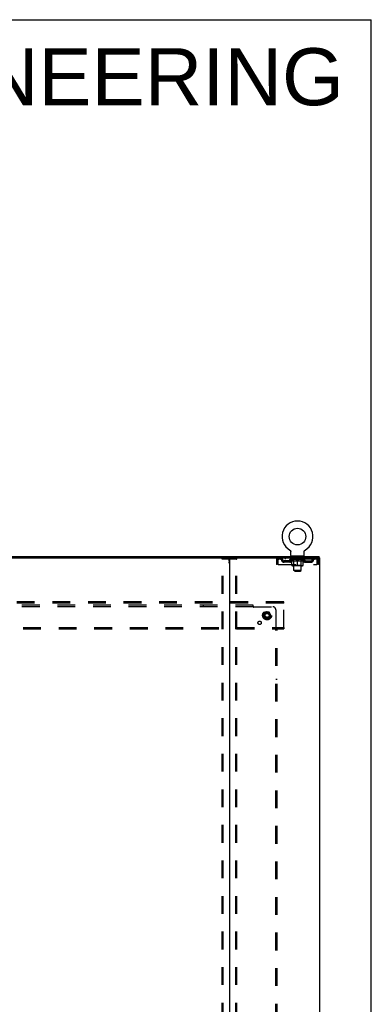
# Model space of a CAD drawing. Header units: inches. Extents: x 0 to 268, y 0 to 174.
# Tile 83 of 83: x 239 to 268, y 92 to 174. Entities that reach past the tile are written whole.
import ezdxf

# ---------------------------------------------------------------- set-up
doc = ezdxf.new("R2010")
doc.units = ezdxf.units.IN
doc.header["$LTSCALE"] = 14.749625
doc.header["$MEASUREMENT"] = 0
doc.linetypes.add('DOT', pattern=[0.2, 0.1, -0.1])
doc.linetypes.add('HIDDEN', pattern=[0.2, 0.1, -0.1])
doc.layers.get('0').update_dxf_attribs({"linetype": 'CONTINUOUS'})
for name, color, linetype in [('DEFAULT_2', 8, 'HIDDEN'), ('DIMENSIONS', 7, 'CONTINUOUS'), ('SUBPANEL', 7, 'CONTINUOUS'), ('WITNESSMARKS', 7, 'CONTINUOUS')]:
    doc.layers.add(name, color=color, linetype=linetype)
doc.styles.get("Standard").update_dxf_attribs({"font": 'arial.ttf'})

msp = doc.modelspace()

# ---------------------------------------------------------------- linework, layer by layer
at = {"color": 7, "linetype": 'Continuous'}
for p, q in [((0, 173.525), (268.175, 173.525)), ((268.175, 0), (268.175, 173.525)), ((261.421, 129.526), (261.42, 129.526)), ((261.42, 129.526), (261.425, 129.524)), ((261.423, 129.525), (261.422, 129.526)), ((261.425, 129.524), (261.429, 129.521)), ((261.429, 129.521), (261.433, 129.518)), ((261.433, 129.518), (261.437, 129.515)), ((261.437, 129.515), (261.441, 129.512)), ((261.441, 129.512), (261.445, 129.509)), ((261.445, 129.509), (261.449, 129.505)), ((261.449, 129.505), (261.452, 129.502)), ((261.452, 129.502), (261.456, 129.498)), ((261.456, 129.498), (261.459, 129.494)), ((261.459, 129.494), (261.463, 129.49)), ((261.462, 129.49), (261.466, 129.486)), ((261.465, 129.486), (261.468, 129.482)), ((261.468, 129.482), (261.471, 129.478)), ((261.471, 129.478), (261.474, 129.473)), ((261.474, 129.473), (261.476, 129.469)), ((261.476, 129.469), (261.479, 129.464)), ((261.479, 129.464), (261.481, 129.46)), ((261.481, 129.46), (261.483, 129.455)), ((261.483, 129.455), (261.485, 129.45)), ((261.485, 129.45), (261.486, 129.445)), ((261.486, 129.446), (261.488, 129.441)), ((261.488, 129.441), (261.489, 129.436)), ((261.489, 129.436), (261.49, 129.431)), ((261.49, 129.431), (261.491, 129.426)), ((261.491, 129.426), (261.492, 129.421)), ((261.492, 129.421), (261.492, 129.416)), ((261.493, 129.406), (261.493, 129.401)), ((261.493, 129.087), (261.493, 129.401)), ((262.618, 129.087), (262.618, 129.401)), ((262.619, 129.416), (262.62, 129.421)), ((262.619, 129.411), (262.619, 129.416)), ((262.62, 129.426), (262.621, 129.431)), ((262.62, 129.421), (262.62, 129.426)), ((262.621, 129.431), (262.622, 129.436)), ((262.622, 129.436), (262.624, 129.441)), ((262.624, 129.441), (262.625, 129.446)), ((262.625, 129.445), (262.627, 129.45)), ((262.627, 129.45), (262.629, 129.455)), ((262.629, 129.455), (262.631, 129.46)), ((262.631, 129.46), (262.633, 129.464)), ((262.633, 129.464), (262.635, 129.469)), ((262.635, 129.469), (262.638, 129.473)), ((262.638, 129.473), (262.64, 129.478)), ((262.64, 129.478), (262.643, 129.482)), ((262.643, 129.482), (262.646, 129.486)), ((262.646, 129.486), (262.649, 129.49)), ((262.649, 129.49), (262.652, 129.494)), ((262.652, 129.494), (262.656, 129.498)), ((262.656, 129.498), (262.659, 129.502)), ((262.659, 129.502), (262.663, 129.505)), ((262.663, 129.505), (262.666, 129.509)), ((262.666, 129.509), (262.67, 129.512)), ((262.67, 129.512), (262.674, 129.515)), ((262.674, 129.515), (262.678, 129.518)), ((262.678, 129.518), (262.682, 129.521)), ((262.682, 129.521), (262.687, 129.524)), ((262.682, 129.521), (262.684, 129.522)), ((262.687, 129.524), (262.691, 129.526)), ((262.69, 129.526), (262.688, 129.525)), ((262.691, 129.526), (262.691, 129.526)), ((193.62, 128.884), (256.45, 128.884)), ((261.556, 129.018), (261.556, 128.988)), ((262.556, 129.018), (261.556, 129.018)), ((262.556, 129.018), (262.556, 128.988)), ((263.849, 128.884), (263.82, 128.884)), ((263.858, 128.884), (263.858, 128.988))]:
    msp.add_line(p, q, dxfattribs=at)
at = {"color": 3, "linetype": 'Continuous'}
for p, q in [((186.212, 128.988), (263.858, 128.988)), ((256.41, 128.844), (256.41, 49.132)), ((256.45, 128.884), (263.82, 128.884)), ((263.849, 128.884), (263.91, 128.884)), ((263.91, 49.092), (263.91, 128.884))]:
    msp.add_line(p, q, dxfattribs=at)
at = {"color": 7, "linetype": 'Continuous'}
for points in [[(261.492, 129.416), (261.493, 129.411), (261.493, 129.406)], [(262.618, 129.401), (262.618, 129.406), (262.619, 129.411)], [(262.618, 129.401), (262.618, 129.406), (262.619, 129.411)]]:
    msp.add_lwpolyline(points, dxfattribs=at)
msp.add_circle((262.056, 130.646), 0.688, dxfattribs=at)
for centre, radius, start, end in [((262.056, 130.646), 1.288, 299.50527, 240.49473), ((261.562, 129.087), 0.069, 180, 265), ((262.549, 129.087), 0.069, 275, 360), ((256.37, 128.844), 0.04, 0, 90)]:
    msp.add_arc(centre, radius, start, end, dxfattribs=at)
at = {"color": 3, "linetype": 'Continuous'}
msp.add_arc((256.45, 128.844), 0.04, 90, 180, dxfattribs=at)
at = {"layer": 'DEFAULT_2', "color": 8, "linetype": 'HIDDEN'}
for p, q in [((261.42, 129.526), (261.42, 129.526)), ((261.428, 129.522), (261.429, 129.521)), ((255.806, 49.206), (255.806, 128.771)), ((255.827, 128.801), (256.992, 128.801)), ((255.879, 49.206), (255.879, 128.771)), ((256.94, 49.206), (256.94, 128.771)), ((257.014, 49.206), (257.014, 128.771)), ((260.306, 128.717), (260.306, 128.322)), ((260.306, 128.717), (260.41, 128.717)), ((260.41, 128.322), (260.306, 128.322)), ((260.41, 128.717), (260.41, 128.322)), ((260.44, 128.322), (260.44, 128.717)), ((260.44, 128.322), (263.672, 128.322)), ((260.473, 128.884), (260.473, 128.78)), ((263.639, 128.78), (260.473, 128.78)), ((260.941, 128.529), (260.941, 128.633)), ((261.424, 128.633), (260.941, 128.633)), ((261.424, 128.529), (260.941, 128.529)), ((261.024, 128.884), (261.024, 128.78)), ((261.191, 128.529), (261.191, 128.633)), ((261.422, 128.733), (261.422, 128.78)), ((262.689, 128.733), (261.422, 128.733)), ((261.582, 128.622), (261.422, 128.733)), ((261.432, 128.773), (261.432, 128.78)), ((261.441, 128.77), (261.441, 128.773)), ((261.441, 128.77), (262.671, 128.77)), ((261.45, 128.77), (261.45, 128.773)), ((261.451, 128.77), (261.451, 128.773)), ((261.461, 128.773), (261.461, 128.78)), ((261.477, 128.77), (261.477, 128.773)), ((261.479, 128.77), (261.479, 128.773)), ((261.507, 128.773), (261.507, 128.78)), ((261.522, 128.77), (261.522, 128.773)), ((261.524, 128.77), (261.524, 128.773)), ((261.729, 128.773), (261.527, 128.773)), ((261.571, 128.773), (261.571, 128.78)), ((261.572, 128.77), (261.572, 128.773)), ((261.573, 128.77), (261.573, 128.773)), ((261.576, 128.77), (261.576, 128.773)), ((261.582, 128.622), (261.592, 128.622)), ((261.583, 128.77), (261.583, 128.773)), ((261.583, 128.77), (261.583, 128.773)), ((261.586, 128.77), (261.586, 128.773)), ((261.59, 128.77), (261.59, 128.774)), ((261.592, 128.259), (261.592, 128.665)), ((261.594, 128.77), (261.594, 128.773)), ((261.608, 128.77), (261.608, 128.773)), ((261.618, 128.78), (261.618, 128.884)), ((261.626, 128.77), (261.626, 128.773)), ((261.627, 128.77), (261.627, 128.776)), ((261.647, 128.77), (261.647, 128.773)), ((261.649, 128.773), (261.649, 128.78)), ((261.653, 129.018), (261.653, 128.988)), ((261.658, 128.77), (261.658, 128.773)), ((261.662, 128.77), (261.662, 128.773)), ((261.672, 128.77), (261.672, 128.773)), ((261.683, 128.77), (261.683, 128.777)), ((261.691, 128.928), (261.691, 129.008)), ((261.699, 128.77), (261.699, 128.773)), ((261.761, 128.918), (261.701, 128.918)), ((261.702, 128.77), (261.702, 128.773)), ((261.743, 128.262), (261.703, 128.222)), ((261.729, 128.77), (261.729, 128.773)), ((261.796, 128.773), (261.734, 128.773)), ((261.735, 128.622), (261.914, 128.622)), ((261.739, 128.773), (261.739, 128.78)), ((261.743, 128.262), (261.743, 128.73)), ((262.368, 128.262), (261.743, 128.262)), ((261.746, 128.77), (261.746, 128.773)), ((261.751, 128.77), (261.751, 128.773)), ((261.756, 127.837), (261.756, 128.908)), ((261.757, 128.77), (261.757, 128.779)), ((261.761, 128.77), (261.761, 128.773)), ((261.772, 128.77), (261.772, 128.773)), ((261.796, 128.77), (261.796, 128.773)), ((261.871, 128.773), (261.812, 128.773)), ((261.832, 128.77), (261.832, 128.773)), ((261.839, 128.773), (261.839, 128.78)), ((261.843, 128.77), (261.843, 128.773)), ((261.845, 128.77), (261.845, 128.779)), ((261.848, 128.77), (261.848, 128.773)), ((261.855, 128.77), (261.855, 128.774)), ((261.871, 128.77), (261.871, 128.773)), ((261.951, 128.773), (261.897, 128.773)), ((261.91, 128.77), (261.91, 128.773)), ((261.941, 128.773), (262.019, 128.778)), ((261.946, 128.773), (261.946, 128.78)), ((261.946, 128.773), (261.946, 128.78)), ((261.946, 128.78), (261.946, 128.78)), ((261.946, 128.77), (261.946, 128.773)), ((261.95, 128.77), (261.95, 128.774)), ((261.951, 128.77), (261.951, 128.773)), ((261.952, 128.77), (261.952, 128.773)), ((261.987, 128.773), (262.051, 128.773)), ((261.992, 128.77), (261.992, 128.773)), ((261.998, 128.773), (261.998, 128.777)), ((262.019, 128.773), (262.019, 128.778)), ((262.035, 128.77), (262.035, 128.773)), ((262.053, 128.774), (262.053, 128.773)), ((262.053, 128.77), (262.053, 128.774)), ((262.053, 128.77), (262.053, 128.773)), ((262.056, 128.773), (262.056, 128.78)), ((262.056, 128.78), (262.17, 128.773)), ((262.056, 128.222), (262.056, 128.666)), ((262.058, 128.77), (262.058, 128.774)), ((262.058, 128.774), (262.058, 128.773)), ((262.058, 128.77), (262.058, 128.773)), ((262.077, 128.77), (262.077, 128.773)), ((262.077, 128.773), (262.125, 128.773)), ((262.119, 128.77), (262.119, 128.773)), ((262.16, 128.77), (262.16, 128.773)), ((262.16, 128.77), (262.16, 128.773)), ((262.16, 128.773), (262.215, 128.773)), ((262.161, 128.77), (262.161, 128.774)), ((262.165, 128.78), (262.166, 128.78)), ((262.165, 128.773), (262.165, 128.78)), ((262.165, 128.77), (262.165, 128.773)), ((262.166, 128.773), (262.166, 128.78)), ((262.197, 128.622), (262.377, 128.622)), ((262.202, 128.77), (262.202, 128.773)), ((262.241, 128.77), (262.241, 128.773)), ((262.241, 128.773), (262.3, 128.773)), ((262.256, 128.77), (262.256, 128.774)), ((262.264, 128.77), (262.264, 128.773)), ((262.266, 128.77), (262.266, 128.779)), ((262.269, 128.77), (262.269, 128.773)), ((262.272, 128.773), (262.272, 128.78)), ((262.28, 128.77), (262.28, 128.773)), ((262.316, 128.77), (262.316, 128.773)), ((262.316, 128.773), (262.378, 128.773)), ((262.34, 128.77), (262.34, 128.773)), ((262.411, 128.918), (262.351, 128.918)), ((262.351, 128.77), (262.351, 128.773)), ((262.355, 128.77), (262.355, 128.779)), ((262.356, 127.837), (262.356, 128.908)), ((262.361, 128.77), (262.361, 128.773)), ((262.366, 128.77), (262.366, 128.773)), ((262.368, 128.262), (262.368, 128.73)), ((262.368, 128.262), (262.408, 128.222)), ((262.372, 128.773), (262.372, 128.78)), ((262.383, 128.77), (262.383, 128.773)), ((262.383, 128.773), (262.584, 128.773)), ((262.41, 128.77), (262.41, 128.773)), ((262.413, 128.77), (262.413, 128.773)), ((262.421, 128.928), (262.421, 129.008)), ((262.428, 128.77), (262.428, 128.777)), ((262.44, 128.77), (262.44, 128.773)), ((262.449, 128.77), (262.449, 128.773)), ((262.453, 128.77), (262.453, 128.773)), ((262.459, 129.018), (262.459, 128.988)), ((262.463, 128.773), (262.463, 128.78)), ((262.464, 128.77), (262.464, 128.773)), ((262.485, 128.77), (262.485, 128.776)), ((262.485, 128.77), (262.485, 128.773)), ((262.493, 128.78), (262.493, 128.884)), ((262.503, 128.77), (262.503, 128.773)), ((262.517, 128.77), (262.517, 128.773)), ((262.519, 128.259), (262.519, 128.665)), ((262.519, 128.622), (262.53, 128.622)), ((262.522, 128.77), (262.522, 128.774)), ((262.525, 128.77), (262.525, 128.773)), ((262.529, 128.77), (262.529, 128.773)), ((262.529, 128.77), (262.529, 128.773)), ((262.53, 128.622), (262.689, 128.733)), ((262.536, 128.77), (262.536, 128.773)), ((262.539, 128.77), (262.539, 128.773)), ((262.539, 128.77), (262.539, 128.773)), ((262.541, 128.773), (262.541, 128.78)), ((262.587, 128.77), (262.587, 128.773)), ((262.59, 128.77), (262.59, 128.773)), ((262.604, 128.773), (262.604, 128.78)), ((262.633, 128.77), (262.633, 128.773)), ((262.635, 128.77), (262.635, 128.773)), ((262.651, 128.773), (262.651, 128.78)), ((262.661, 128.77), (262.661, 128.773)), ((262.662, 128.77), (262.662, 128.773)), ((262.671, 128.77), (262.671, 128.773)), ((262.679, 128.773), (262.679, 128.78)), ((262.687, 128.633), (263.17, 128.633)), ((262.687, 128.529), (263.17, 128.529)), ((262.689, 128.733), (262.689, 128.78)), ((262.92, 128.529), (262.92, 128.633)), ((263.087, 128.884), (263.087, 128.78)), ((263.17, 128.529), (263.17, 128.633)), ((263.639, 128.884), (263.639, 128.78)), ((263.672, 128.717), (263.672, 128.322)), ((263.806, 128.717), (263.702, 128.717)), ((263.702, 128.322), (263.702, 128.717)), ((263.806, 128.322), (263.702, 128.322)), ((263.806, 128.322), (263.806, 128.717)), ((262.482, 128.222), (261.629, 128.222)), ((262.356, 127.837), (261.756, 127.837)), ((261.825, 127.768), (261.756, 127.837)), ((261.825, 127.768), (262.287, 127.768)), ((262.287, 127.768), (262.356, 127.837)), ((260.91, 125.238), (189.16, 125.238)), ((260.91, 125.134), (189.16, 125.134)), ((260.91, 125.134), (260.91, 125.238)), ((260.91, 123.092), (260.91, 125.134)), ((259.372, 124.386), (259.217, 124.118)), ((259.689, 124.391), (259.38, 124.391)), ((259.852, 124.118), (259.698, 124.386)), ((259.217, 124.108), (259.372, 123.841)), ((259.689, 123.836), (259.38, 123.836)), ((259.698, 123.841), (259.852, 124.108)), ((189.16, 123.092), (260.91, 123.092)), ((189.16, 122.988), (260.91, 122.988)), ((260.91, 123.092), (260.91, 122.988))]:
    msp.add_line(p, q, dxfattribs=at)
for points in [[(255.806, 128.771), (255.807, 128.779), (255.809, 128.786), (255.812, 128.792), (255.816, 128.797), (255.821, 128.799), (255.827, 128.801)], [(255.901, 128.801), (255.895, 128.799), (255.89, 128.797), (255.886, 128.792), (255.882, 128.786), (255.88, 128.779), (255.879, 128.771)], [(256.94, 128.771), (256.939, 128.779), (256.937, 128.786), (256.934, 128.792), (256.929, 128.797), (256.925, 128.799), (256.919, 128.801)], [(256.992, 128.801), (256.998, 128.799), (257.003, 128.797), (257.007, 128.792), (257.011, 128.786), (257.013, 128.779), (257.014, 128.771)], [(260.473, 128.884), (260.47, 128.883), (260.468, 128.88), (260.466, 128.875), (260.463, 128.868), (260.461, 128.858), (260.459, 128.848), (260.456, 128.835), (260.454, 128.821), (260.452, 128.806), (260.449, 128.79), (260.447, 128.772), (260.444, 128.754), (260.442, 128.736), (260.44, 128.717)], [(260.473, 128.78), (260.47, 128.78), (260.468, 128.779), (260.466, 128.777), (260.463, 128.774), (260.461, 128.77), (260.459, 128.766), (260.456, 128.762), (260.454, 128.756), (260.452, 128.751), (260.449, 128.744), (260.447, 128.738), (260.444, 128.731), (260.442, 128.724), (260.44, 128.717)], [(261.742, 128.622), (261.717, 128.626), (261.693, 128.632), (261.668, 128.639), (261.643, 128.646), (261.618, 128.655), (261.592, 128.665)], [(261.592, 128.664), (261.617, 128.655), (261.641, 128.646), (261.665, 128.639), (261.688, 128.632), (261.711, 128.626), (261.735, 128.622)], [(262.056, 128.666), (262.03, 128.655), (262.004, 128.647), (261.979, 128.639), (261.954, 128.632), (261.929, 128.626), (261.905, 128.622)], [(261.914, 128.622), (261.938, 128.626), (261.961, 128.632), (261.984, 128.639), (262.008, 128.646), (262.032, 128.654), (262.056, 128.664)], [(262.207, 128.622), (262.182, 128.626), (262.157, 128.632), (262.132, 128.639), (262.107, 128.647), (262.081, 128.656), (262.056, 128.666)], [(262.056, 128.664), (262.08, 128.654), (262.104, 128.646), (262.127, 128.638), (262.151, 128.632), (262.174, 128.626), (262.197, 128.622)], [(262.519, 128.665), (262.493, 128.655), (262.468, 128.646), (262.443, 128.639), (262.418, 128.632), (262.394, 128.626), (262.369, 128.622)], [(262.377, 128.622), (262.4, 128.626), (262.424, 128.632), (262.447, 128.639), (262.471, 128.646), (262.495, 128.655), (262.519, 128.664)], [(263.643, 128.88), (263.641, 128.883), (263.639, 128.884)], [(263.651, 128.77), (263.648, 128.774), (263.646, 128.777), (263.643, 128.779), (263.641, 128.78), (263.639, 128.78)], [(263.643, 128.88), (263.646, 128.875), (263.648, 128.868), (263.651, 128.858), (263.653, 128.848), (263.655, 128.835), (263.658, 128.821), (263.66, 128.806), (263.662, 128.79), (263.665, 128.772), (263.667, 128.754), (263.669, 128.736), (263.672, 128.717)], [(263.651, 128.77), (263.653, 128.766), (263.655, 128.762), (263.658, 128.756), (263.66, 128.751), (263.662, 128.744), (263.665, 128.738), (263.667, 128.731), (263.669, 128.724), (263.672, 128.717)]]:
    msp.add_lwpolyline(points, dxfattribs=at)
for radius in [0.372, 0.356, 0.312, 0.204, 0.188, 0.183, 0.165]:
    msp.add_circle((259.535, 124.113), radius, dxfattribs=at)
at = {"layer": 'DEFAULT_2', "color": 8, "linetype": 'DOT'}
msp.add_circle((259.535, 124.113), 0.17, dxfattribs=at)
at = {"layer": 'DEFAULT_2', "color": 8, "linetype": 'HIDDEN'}
for centre, radius, start, end in [((260.473, 128.717), 0.167, 90, 180), ((260.473, 128.717), 0.063, 90, 180), ((260.652, 128.717), 0.167, 8.07163, 90), ((260.653, 128.718), 0.0625, 7.98631, 90), ((260.941, 128.758), 0.229, 187.98631, 270), ((260.941, 128.758), 0.125, 188.07163, 270), ((261.424, 128.758), 0.125, 270, 351.92837), ((261.424, 128.758), 0.229, 270, 352.01369), ((261.713, 128.717), 0.167, 90, 171.92837), ((261.562, 129.087), 0.069, 265, 270), ((261.629, 128.259), 0.0371, 180, 270), ((261.713, 128.718), 0.0625, 90, 172.01369), ((261.681, 129.008), 0.01, 0, 90), ((261.701, 128.928), 0.01, 180, 270), ((261.703, 128.73), 0.0398, 0, 90), ((261.746, 128.908), 0.01, 0, 90), ((262.366, 128.908), 0.01, 90, 180), ((262.408, 128.73), 0.0398, 90, 180), ((262.398, 128.717), 0.167, 8.07163, 90), ((262.399, 128.718), 0.0625, 7.98631, 90), ((262.411, 128.928), 0.01, 270, 360), ((262.431, 129.008), 0.01, 90, 180), ((262.687, 128.758), 0.229, 187.98631, 270), ((262.482, 128.259), 0.0371, 270, 360), ((262.549, 129.087), 0.069, 270, 275), ((262.687, 128.758), 0.125, 188.07163, 270), ((263.17, 128.758), 0.125, 270, 351.92837), ((263.17, 128.758), 0.229, 270, 352.01369), ((263.459, 128.717), 0.167, 90, 171.92837), ((263.459, 128.718), 0.0625, 90, 172.01369), ((263.639, 128.717), 0.167, 0, 90), ((263.639, 128.717), 0.063, 0, 90), ((259.38, 124.381), 0.01, 90.01235, 149.98915), ((259.689, 124.381), 0.01, 30.01204, 89.98872), ((259.226, 124.113), 0.01, 150.01268, 209.98829), ((259.38, 123.846), 0.01, 210.01204, 269.98872), ((259.689, 123.846), 0.01, 270.01235, 329.98915), ((259.844, 124.113), 0.01, 330.01268, 29.98829)]:
    msp.add_arc(centre, radius, start, end, dxfattribs=at)
for centre, major_axis, ratio, start_param, end_param in [((262.056, 128.78), (0.633, 0.007), 0.05963, 2.96643, 3.140963), ((261.403, 128.768), (0.198, 0), 0.060556, 0.430652, 1.470503), ((262.056, 128.78), (0.633, 0), 0.060556, -3.141593, -2.96706), ((261.403, 128.761), (0.198, 0.002), 0.05963, 1.376596, 1.469874), ((262.056, 128.78), (0.633, 0.013), 0.05688, 2.791345, 2.965878), ((261.378, 128.768), (0.198, 0.002), 0.05963, 0.25549, 1.295341), ((261.447, 128.768), (0.198, -0.002), 0.05963, 0.605815, 1.645666), ((262.056, 128.78), (0.633, -0.007), 0.05963, -2.96643, -2.791898), ((261.447, 128.761), (0.198, 0), 0.060556, 1.551758, 1.645036), ((261.378, 128.761), (0.198, 0.004), 0.05688, 1.20151, 1.294789), ((261.448, 128.764), (0.164, 0.002), 0.05963, 1.065228, 1.614276), ((261.428, 128.764), (0.164, 0.003), 0.05688, 0.890143, 1.43919), ((261.486, 128.764), (0.164, 0), 0.060556, 1.240391, 1.789438), ((262.056, 128.78), (0.633, 0.019), 0.052395, 2.616403, 2.790936), ((261.375, 128.768), (0.198, 0.004), 0.05688, 0.080405, 1.120256), ((261.509, 128.768), (0.198, -0.004), 0.05688, 0.7809, 1.820751), ((262.056, 128.78), (0.633, -0.013), 0.05688, -2.791345, -2.616812), ((261.509, 128.761), (0.198, -0.002), 0.05963, 1.72692, 1.820198), ((261.375, 128.761), (0.198, 0.006), 0.052395, 1.026568, 1.119847), ((261.428, 128.764), (0.164, 0.005), 0.052395, 0.715201, 1.264248), ((261.542, 128.764), (0.164, -0.002), 0.05963, 1.415553, 1.9646), ((262.056, 128.78), (0.633, 0.025), 0.046319, 2.441654, 2.616187), ((261.589, 128.768), (0.198, -0.006), 0.052395, 0.955842, 1.995693), ((262.056, 128.78), (0.633, -0.019), 0.052395, -2.616403, -2.44187), ((261.392, 128.768), (0.198, 0.006), 0.052395, -0.094537, 0.945314), ((261.589, 128.761), (0.198, -0.004), 0.05688, 1.902006, 1.995284), ((261.392, 128.761), (0.198, 0.008), 0.046319, 0.851819, 0.945098), ((261.446, 128.764), (0.164, 0.006), 0.046319, 0.540452, 1.089499), ((261.613, 128.764), (0.164, -0.003), 0.05688, 1.590638, 2.139686), ((262.056, 128.78), (0.633, 0.029), 0.038841, 2.267123, 2.441656), ((261.682, 128.768), (0.198, -0.008), 0.046319, 1.130591, 2.170442), ((261.429, 128.768), (0.198, 0.008), 0.046319, -0.269286, 0.770565), ((262.056, 128.78), (0.633, -0.025), 0.046319, -2.441654, -2.267121), ((261.682, 128.761), (0.198, -0.006), 0.052395, 2.076947, 2.170226), ((261.429, 128.761), (0.198, 0.009), 0.038841, 0.677289, 0.770567), ((261.483, 128.764), (0.164, 0.008), 0.038841, 0.365921, 0.914969), ((261.697, 128.764), (0.164, -0.005), 0.052395, 1.76558, 2.314627), ((262.056, 128.78), (0.633, 0.033), 0.030195, 2.09281, 2.267343), ((261.787, 128.768), (0.198, -0.009), 0.038841, 1.305122, 2.344973), ((261.485, 128.768), (0.198, 0.009), 0.038841, -0.443817, 0.596034), ((262.056, 128.78), (0.633, -0.029), 0.038841, -2.267123, -2.092591), ((261.787, 128.761), (0.198, -0.008), 0.046319, 2.251696, 2.344975), ((261.485, 128.761), (0.198, 0.01), 0.030195, 0.502975, 0.596254), ((261.537, 128.764), (0.164, 0.009), 0.030195, 0.191608, 0.740655), ((261.793, 128.764), (0.164, -0.006), 0.046319, 1.940329, 2.489376), ((261.558, 128.768), (0.198, 0.01), 0.030195, -0.61813, 0.421721), ((262.056, 128.78), (0.633, 0.036), 0.020645, 1.918687, 2.09322), ((261.9, 128.768), (0.198, -0.01), 0.030195, 1.479435, 2.519286), ((262.056, 128.78), (0.633, -0.033), 0.030195, -2.09281, -1.918277), ((261.9, 128.761), (0.198, -0.009), 0.038841, 2.426227, 2.519505), ((261.558, 128.761), (0.198, 0.011), 0.020645, 0.328852, 0.422131), ((261.607, 128.764), (0.164, 0.009), 0.020645, 0.017485, 0.566532), ((261.896, 128.764), (0.164, -0.008), 0.038841, 2.11486, 2.663907), ((261.647, 128.768), (0.198, 0.011), 0.020645, -0.792253, 0.247598), ((262.056, 128.78), (0.633, 0.038), 0.010478, 1.744704, 1.919237), ((262.018, 128.768), (0.198, -0.011), 0.020645, 1.653558, 2.693409), ((262.056, 128.78), (0.633, -0.036), 0.020645, -1.918687, -1.744154), ((262.018, 128.761), (0.198, -0.01), 0.030195, 2.60054, 2.693819), ((261.647, 128.761), (0.198, 0.012), 0.010478, 0.154869, 0.248148), ((261.691, 128.764), (0.164, 0.01), 0.010478, 6.126688, 6.675735), ((262.005, 128.764), (0.164, -0.009), 0.030195, 2.289173, 2.83822), ((261.748, 128.768), (0.198, 0.012), 0.010478, -0.966236, -0.000846), ((262.136, 128.768), (0.198, -0.012), 0.010478, 1.827541, 2.867392), ((262.056, 128.78), (0.633, -0.038), 0.010478, -1.744704, -1.570171), ((262.136, 128.761), (0.198, -0.011), 0.020645, 2.774664, 2.867942), ((262.114, 128.764), (0.164, -0.009), 0.020645, 2.463296, 3.012344), ((261.975, 128.768), (0.198, 0.012), 0.010478, 0.274201, 1.314052), ((261.889, 128.764), (0.164, 0.01), 0.010478, -0.000298, 0.504314), ((261.859, 128.761), (0.198, 0.012), 0.010478, 0.192946, 0.399283), ((262.056, 128.78), (0.633, 0.038), 0.010478, -1.578586, -1.396888), ((262.253, 128.761), (0.198, -0.012), 0.010478, 2.948646, 3.041925), ((262.223, 128.764), (0.164, -0.01), 0.010478, 2.637279, 3.142076), ((262.094, 128.768), (0.198, 0.011), 0.020645, 0.448184, 1.488034), ((261.997, 128.764), (0.164, 0.009), 0.020645, 0.129249, 0.678296), ((261.975, 128.761), (0.198, 0.011), 0.020645, 0.273651, 0.366929), ((262.363, 128.768), (0.198, -0.012), 0.010478, -3.140747, -2.175357), ((262.056, 128.78), (0.633, 0.036), 0.020645, -1.397439, -1.222906), ((262.056, 128.78), (0.633, -0.038), 0.010478, 1.222355, 1.396888), ((262.212, 128.768), (0.198, 0.01), 0.030195, 0.622307, 1.662158), ((262.107, 128.764), (0.164, 0.009), 0.030195, 0.303372, 0.852419), ((262.42, 128.764), (0.164, -0.01), 0.010478, 2.749043, 3.29809), ((262.464, 128.768), (0.198, -0.011), 0.020645, 2.893995, 3.933846), ((262.094, 128.761), (0.198, 0.01), 0.030195, 0.447774, 0.541052), ((262.464, 128.761), (0.198, -0.012), 0.010478, 2.893445, 2.986723), ((262.056, 128.78), (0.633, 0.033), 0.030195, -1.223315, -1.048783), ((262.056, 128.78), (0.633, -0.036), 0.020645, 1.048373, 1.222906), ((262.325, 128.768), (0.198, 0.009), 0.038841, 0.79662, 1.836471), ((262.215, 128.764), (0.164, 0.008), 0.038841, 0.477686, 1.026733), ((262.504, 128.764), (0.164, -0.009), 0.020645, 2.57506, 3.124108), ((262.553, 128.768), (0.198, -0.01), 0.030195, 2.719872, 3.759723), ((262.429, 128.768), (0.198, 0.008), 0.046319, 0.971151, 2.011002), ((262.212, 128.761), (0.198, 0.009), 0.038841, 0.622087, 0.715366), ((262.553, 128.761), (0.198, -0.011), 0.020645, 2.719462, 2.812741), ((262.056, 128.78), (0.633, 0.029), 0.038841, -1.049002, -0.874469), ((262.056, 128.78), (0.633, -0.033), 0.030195, 0.87425, 1.048783), ((262.319, 128.764), (0.164, 0.006), 0.046319, 0.652216, 1.201263), ((262.523, 128.768), (0.198, 0.006), 0.052395, 1.1459, 2.185751), ((262.574, 128.764), (0.164, -0.009), 0.030195, 2.400937, 2.949985), ((262.627, 128.768), (0.198, -0.009), 0.038841, 2.545558, 3.585409), ((262.414, 128.764), (0.164, 0.005), 0.052395, 0.826965, 1.376012), ((262.325, 128.761), (0.198, 0.008), 0.046319, 0.796618, 0.889896), ((262.627, 128.761), (0.198, -0.01), 0.030195, 2.545339, 2.638617), ((262.602, 128.768), (0.198, 0.004), 0.05688, 1.320842, 2.360692), ((262.056, 128.78), (0.633, 0.025), 0.046319, -0.874471, -0.699939), ((262.056, 128.78), (0.633, -0.029), 0.038841, 0.699936, 0.874469), ((262.683, 128.768), (0.198, -0.008), 0.046319, 2.371028, 3.410879), ((262.629, 128.764), (0.164, -0.008), 0.038841, 2.226624, 2.775671), ((262.665, 128.768), (0.198, 0.002), 0.05963, 1.495927, 2.535778), ((262.499, 128.764), (0.164, 0.003), 0.05688, 1.001907, 1.550954), ((262.72, 128.768), (0.198, -0.006), 0.052395, 2.196279, 3.23613), ((262.665, 128.764), (0.164, -0.006), 0.046319, 2.052093, 2.601141), ((262.429, 128.761), (0.198, 0.006), 0.052395, 0.971367, 1.064645), ((262.709, 128.768), (0.198, 0), 0.060556, 1.671089, 2.71094), ((262.683, 128.761), (0.198, -0.009), 0.038841, 2.371026, 2.464304), ((262.737, 128.768), (0.198, -0.004), 0.05688, 2.021337, 3.061188), ((262.056, 128.78), (0.633, 0.019), 0.052395, -0.699723, -0.52519), ((262.056, 128.78), (0.633, -0.025), 0.046319, 0.525406, 0.699939), ((262.733, 128.768), (0.198, -0.002), 0.05963, 1.846251, 2.886102), ((262.57, 128.764), (0.164, 0.002), 0.05963, 1.176993, 1.72604), ((262.684, 128.764), (0.164, -0.005), 0.052395, 1.877344, 2.426392), ((262.625, 128.764), (0.164, 0), 0.060556, 1.352155, 1.901202), ((262.683, 128.764), (0.164, -0.003), 0.05688, 1.702402, 2.25145), ((262.663, 128.764), (0.164, -0.002), 0.05963, 1.527317, 2.076364), ((262.523, 128.761), (0.198, 0.004), 0.05688, 1.146309, 1.239587), ((262.72, 128.761), (0.198, -0.008), 0.046319, 2.196495, 2.289773), ((262.056, 128.78), (0.633, 0.013), 0.05688, -0.524781, -0.350248), ((262.056, 128.78), (0.633, -0.019), 0.052395, 0.350657, 0.52519), ((262.602, 128.761), (0.198, 0.002), 0.05963, 1.321394, 1.414673), ((262.737, 128.761), (0.198, -0.006), 0.052395, 2.021746, 2.115024), ((262.056, 128.78), (0.633, 0.007), 0.05963, -0.349695, -0.175162), ((262.056, 128.78), (0.633, -0.013), 0.05688, 0.175715, 0.350248), ((262.665, 128.761), (0.198, 0), 0.060556, 1.496556, 1.589835), ((262.733, 128.761), (0.198, -0.004), 0.05688, 1.846804, 1.940083), ((262.709, 128.761), (0.198, -0.002), 0.05963, 1.671719, 1.764997), ((262.056, 128.78), (0.633, 0), 0.060556, -0.174533, 0), ((262.056, 128.78), (0.633, -0.007), 0.05963, 0.000629, 0.175162)]:
    msp.add_ellipse(centre, major_axis=major_axis, ratio=ratio, start_param=start_param, end_param=end_param, dxfattribs=at)
at = {"layer": 'SUBPANEL', "color": 8, "linetype": 'HIDDEN'}
for p, q in [((258.378, 124.957), (191.691, 124.957)), ((258.378, 124.832), (191.691, 124.832)), ((254.253, 124.832), (254.253, 124.957)), ((258.378, 124.791), (258.378, 124.957)), ((258.414, 124.832), (260.003, 124.832)), ((260.253, 124.582), (260.253, 122.992)), ((260.213, 122.957), (260.378, 122.957)), ((260.253, 55.019), (260.253, 122.957)), ((260.272, 122.974), (260.265, 122.981)), ((260.378, 55.019), (260.378, 122.957)), ((260.253, 118.832), (260.378, 118.832))]:
    msp.add_line(p, q, dxfattribs=at)
for points in [[(258.378, 124.87), (258.38, 124.868), (258.382, 124.866), (258.384, 124.863), (258.385, 124.861), (258.387, 124.859), (258.389, 124.857), (258.391, 124.856), (258.392, 124.854), (258.394, 124.852), (258.396, 124.851), (258.401, 124.845)], [(258.378, 124.791), (258.38, 124.792), (258.382, 124.793), (258.384, 124.794), (258.386, 124.795), (258.388, 124.796), (258.389, 124.797), (258.391, 124.799), (258.393, 124.801), (258.394, 124.802), (258.395, 124.804), (258.397, 124.806), (258.398, 124.808), (258.4, 124.811), (258.401, 124.813)], [(258.401, 124.845), (258.403, 124.843), (258.405, 124.841), (258.407, 124.839), (258.409, 124.837), (258.411, 124.835), (258.412, 124.834), (258.414, 124.832)], [(258.401, 124.813), (258.404, 124.818), (258.406, 124.821), (258.407, 124.823), (258.409, 124.826), (258.411, 124.828), (258.412, 124.83), (258.414, 124.832)], [(260.213, 122.957), (260.213, 122.959), (260.214, 122.961), (260.215, 122.962), (260.216, 122.964), (260.217, 122.966), (260.219, 122.968), (260.22, 122.969), (260.222, 122.971), (260.224, 122.972), (260.226, 122.974), (260.228, 122.975), (260.23, 122.977), (260.232, 122.978), (260.235, 122.98), (260.24, 122.983)], [(260.24, 122.983), (260.242, 122.984), (260.245, 122.986), (260.247, 122.987), (260.25, 122.989), (260.252, 122.991), (260.253, 122.992)], [(260.265, 122.981), (260.263, 122.983), (260.261, 122.985), (260.259, 122.987), (260.257, 122.989), (260.255, 122.991), (260.253, 122.992)], [(260.292, 122.957), (260.29, 122.959), (260.287, 122.96), (260.285, 122.962), (260.283, 122.964), (260.281, 122.966), (260.279, 122.967), (260.277, 122.969), (260.276, 122.971), (260.274, 122.972), (260.272, 122.974)]]:
    msp.add_lwpolyline(points, dxfattribs=at)
for centre, radius in [((259.535, 124.113), 0.25), ((258.916, 123.494), 0.141)]:
    msp.add_circle(centre, radius, dxfattribs=at)
msp.add_arc((260.003, 124.582), 0.25, 0, 90, dxfattribs=at)
at = {"layer": 'WITNESSMARKS', "color": 40, "linetype": 'Continuous'}
for p, q in [((256.347, 128.759), (256.472, 128.759)), ((256.347, 128.697), (256.472, 128.697)), ((256.347, 128.634), (256.472, 128.634)), ((256.347, 128.509), (256.472, 128.509))]:
    msp.add_line(p, q, dxfattribs=at)

# ---------------------------------------------------------------- texts
at = {"layer": 'DIMENSIONS', "color": 2, "linetype": 'Continuous', "insert": (206.046, 171.158), "char_height": 4.7325, "width": 119.52641, "attachment_point": 2, "line_spacing_factor": 0.9}
msp.add_mtext('SAGINAW CONTROL & ENGINEERING\\PSCE-N80L7818SS', dxfattribs=at)

doc.saveas('drawing.dxf')
